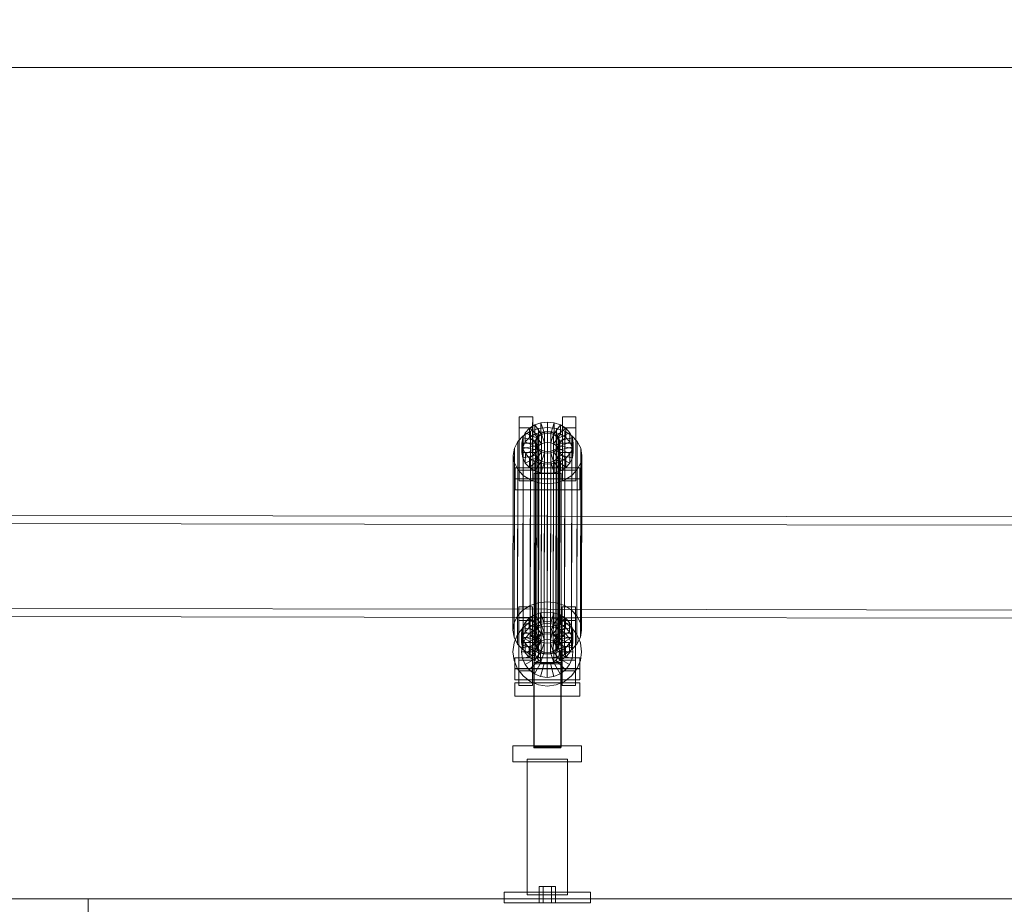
# Model space of a CAD drawing. Header units: millimetres. Extents: x -4738 to 65662, y -68080 to 6847.
# Tile 8 of 256: x 1549 to 2278, y -56019 to -55365. Entities that reach past the tile are written whole.
import ezdxf

# ---------------------------------------------------------------- set-up
doc = ezdxf.new("R2010")
doc.units = ezdxf.units.MM
doc.layers.add('COTAS_P', color=1, linetype='Continuous', lineweight=0)
doc.layers.add('R27_C10_CONJUNTO', color=7, linetype='Continuous', lineweight=0)
doc.dimstyles.new('R19_10', dxfattribs={"dimtxt": 25, "dimasz": 15, "dimexe": 15, "dimexo": 8, "dimgap": 10, "dimtad": 1, "dimtih": 1, "dimtoh": 1, "dimdsep": 46, "dimcen": 0.09, "dimadec": 0, "dimazin": 0, "dimtfac": 1, "dimtdec": 4, "dimtofl": 0, "dimtmove": 0, "dimatfit": 3, "dimfxl": 1, "dimtolj": 1, "dimtzin": 0, "dimarcsym": 0})

# ---------------------------------------------------------------- blocks, each defined once
blk = doc.blocks.new('DIM_R30_61')
at = {"layer": 'COTAS_P'}
for p, q in [((0, -55400), (15, -55395.5)), ((0, -56000), (0, -55400)), ((0, -55400), (10475, -55400)), ((0, -55400), (15, -55404.5)), ((10475, -55400), (10460, -55395.5)), ((10475, -55400), (10460, -55404.5)), ((10475, -56000), (10475, -55400))]:
    blk.add_line(p, q, dxfattribs=at)
blk.add_text('10475 P', height=25, dxfattribs=at).set_placement((5237.5, -55390))

msp = doc.modelspace()

# ---------------------------------------------------------------- linework, layer by layer
at = {"layer": 'R27_C10_CONJUNTO'}
for p, q in [((1919.174, -55666.519), (1919.186, -55658.489)), ((1919.186, -55658.489), (1929.186, -55658.489)), ((1919.186, -55658.489), (1919.216, -55697.808)), ((1929.186, -55658.489), (1929.174, -55666.519)), ((1929.216, -55697.808), (1929.186, -55658.489)), ((1935.27, -55662.87), (1940.188, -55662.339)), ((1940.188, -55662.339), (1940.177, -55669.222)), ((1940.194, -55670.531), (1940.188, -55662.339)), ((1940.188, -55662.339), (1945.106, -55662.87)), ((1951.174, -55666.519), (1951.186, -55658.489)), ((1951.186, -55658.489), (1961.186, -55658.489)), ((1951.186, -55658.489), (1951.216, -55697.808)), ((1961.186, -55658.489), (1961.174, -55666.519)), ((1961.216, -55697.808), (1961.186, -55658.489)), ((1929.174, -55666.519), (1919.174, -55666.519)), ((1919.203, -55705.839), (1919.174, -55666.519)), ((1922.213, -55672.368), (1927.471, -55669.061)), ((1923.739, -55670.121), (1926.756, -55666.898)), ((1926.756, -55666.898), (1926.745, -55673.781)), ((1926.756, -55666.898), (1930.689, -55664.424)), ((1933.831, -55672.69), (1926.756, -55666.898)), ((1927.471, -55669.061), (1927.272, -55798.116)), ((1927.471, -55669.061), (1933.596, -55666.983)), ((1929.174, -55666.519), (1929.203, -55705.839)), ((1930.689, -55664.424), (1930.678, -55671.307)), ((1935.26, -55669.753), (1930.678, -55671.307)), ((1930.689, -55664.424), (1935.27, -55662.87)), ((1935.695, -55671.519), (1930.689, -55664.424)), ((1933.596, -55666.983), (1933.396, -55796.037)), ((1933.596, -55666.983), (1940.169, -55666.274)), ((1935.27, -55662.87), (1935.26, -55669.753)), ((1940.177, -55669.222), (1935.26, -55669.753)), ((1935.26, -55669.753), (1937.854, -55677.665)), ((1937.865, -55670.782), (1935.27, -55662.87)), ((1935.696, -55670.371), (1937.866, -55669.635)), ((1937.866, -55669.635), (1937.635, -55819.338)), ((1937.866, -55669.635), (1940.196, -55669.384)), ((1940.196, -55669.384), (1939.964, -55819.087)), ((1940.169, -55666.274), (1939.97, -55795.329)), ((1940.169, -55666.274), (1946.744, -55666.983)), ((1945.095, -55669.753), (1940.177, -55669.222)), ((1940.177, -55669.222), (1940.183, -55677.414)), ((1940.196, -55669.384), (1942.525, -55669.635)), ((1942.525, -55669.635), (1942.294, -55819.338)), ((1945.095, -55669.753), (1942.513, -55677.665)), ((1942.523, -55670.782), (1945.106, -55662.87)), ((1942.525, -55669.635), (1944.696, -55670.371)), ((1944.695, -55671.519), (1949.689, -55664.424)), ((1945.106, -55662.87), (1945.095, -55669.753)), ((1949.678, -55671.307), (1945.095, -55669.753)), ((1945.106, -55662.87), (1949.689, -55664.424)), ((1946.744, -55666.983), (1946.544, -55796.037)), ((1946.559, -55672.69), (1953.626, -55666.898)), ((1946.744, -55666.983), (1952.871, -55669.061)), ((1949.689, -55664.424), (1949.678, -55671.307)), ((1949.689, -55664.424), (1953.626, -55666.898)), ((1961.174, -55666.519), (1951.174, -55666.519)), ((1951.203, -55705.839), (1951.174, -55666.519)), ((1952.871, -55669.061), (1952.672, -55798.116)), ((1952.871, -55669.061), (1958.134, -55672.368)), ((1953.626, -55666.898), (1953.615, -55673.781)), ((1953.626, -55666.898), (1956.648, -55670.121)), ((1961.174, -55666.519), (1961.203, -55705.839)), ((1915.647, -55681.695), (1918.18, -55676.677)), ((1918.18, -55676.677), (1917.981, -55805.732)), ((1918.18, -55676.677), (1922.213, -55672.368)), ((1921.199, -55677.903), (1921.844, -55673.875)), ((1921.844, -55673.875), (1921.833, -55680.758)), ((1923.728, -55677.004), (1921.833, -55680.758)), ((1921.844, -55673.875), (1923.739, -55670.121)), ((1931.505, -55675.995), (1921.844, -55673.875)), ((1922.213, -55672.368), (1922.014, -55801.423)), ((1923.739, -55670.121), (1923.728, -55677.004)), ((1926.745, -55673.781), (1923.728, -55677.004)), ((1923.728, -55677.004), (1932.392, -55681.1)), ((1932.402, -55674.217), (1923.739, -55670.121)), ((1930.678, -55671.307), (1926.745, -55673.781)), ((1926.745, -55673.781), (1933.821, -55679.573)), ((1930.678, -55671.307), (1935.684, -55678.401)), ((1931.201, -55676.756), (1930.97, -55826.459)), ((1931.505, -55675.995), (1931.199, -55677.903)), ((1931.201, -55676.756), (1931.506, -55674.848)), ((1931.509, -55678.664), (1931.201, -55676.756)), ((1931.506, -55674.848), (1931.275, -55824.551)), ((1931.494, -55682.878), (1931.505, -55675.995)), ((1932.402, -55674.217), (1931.505, -55675.995)), ((1931.506, -55674.848), (1932.404, -55673.07)), ((1932.404, -55673.07), (1932.173, -55822.773)), ((1932.392, -55681.1), (1932.402, -55674.217)), ((1933.831, -55672.69), (1932.402, -55674.217)), ((1932.404, -55673.07), (1933.833, -55671.543)), ((1933.833, -55671.543), (1933.602, -55821.246)), ((1933.821, -55679.573), (1933.831, -55672.69)), ((1935.695, -55671.519), (1933.831, -55672.69)), ((1933.833, -55671.543), (1935.696, -55670.371)), ((1935.696, -55670.371), (1935.465, -55820.075)), ((1935.684, -55678.401), (1935.695, -55671.519)), ((1937.865, -55670.782), (1935.695, -55671.519)), ((1937.854, -55677.665), (1937.865, -55670.782)), ((1940.194, -55670.531), (1937.865, -55670.782)), ((1940.183, -55677.414), (1940.194, -55670.531)), ((1942.523, -55670.782), (1940.194, -55670.531)), ((1942.513, -55677.665), (1942.523, -55670.782)), ((1944.695, -55671.519), (1942.523, -55670.782)), ((1944.696, -55670.371), (1944.465, -55820.075)), ((1949.678, -55671.307), (1944.684, -55678.401)), ((1944.684, -55678.401), (1944.695, -55671.519)), ((1946.559, -55672.69), (1944.695, -55671.519)), ((1944.696, -55670.371), (1946.561, -55671.543)), ((1946.561, -55671.543), (1946.33, -55821.246)), ((1946.549, -55679.573), (1946.559, -55672.69)), ((1953.615, -55673.781), (1946.549, -55679.573)), ((1947.991, -55674.217), (1946.559, -55672.69)), ((1946.561, -55671.543), (1947.993, -55673.07)), ((1947.993, -55673.07), (1947.761, -55822.773)), ((1947.98, -55681.1), (1947.991, -55674.217)), ((1956.637, -55677.004), (1947.98, -55681.1)), ((1947.991, -55674.217), (1956.648, -55670.121)), ((1948.891, -55675.995), (1947.991, -55674.217)), ((1947.993, -55673.07), (1948.893, -55674.848)), ((1948.893, -55674.848), (1948.661, -55824.551)), ((1948.881, -55682.878), (1948.891, -55675.995)), ((1948.891, -55675.995), (1958.549, -55673.875)), ((1949.199, -55677.903), (1948.891, -55675.995)), ((1948.893, -55674.848), (1949.201, -55676.756)), ((1949.201, -55676.756), (1948.896, -55678.664)), ((1948.97, -55826.459), (1949.201, -55676.756)), ((1953.615, -55673.781), (1949.678, -55671.307)), ((1956.637, -55677.004), (1953.615, -55673.781)), ((1956.648, -55670.121), (1956.637, -55677.004)), ((1958.538, -55680.758), (1956.637, -55677.004)), ((1956.648, -55670.121), (1958.549, -55673.875)), ((1958.134, -55672.368), (1957.935, -55801.423)), ((1958.134, -55672.368), (1962.174, -55676.677)), ((1958.549, -55673.875), (1958.538, -55680.758)), ((1958.549, -55673.875), (1959.199, -55677.903)), ((1962.174, -55676.677), (1961.975, -55805.732)), ((1962.174, -55676.677), (1964.716, -55681.695)), ((1914.785, -55687.08), (1915.647, -55681.695)), ((1915.647, -55681.695), (1915.447, -55810.75)), ((1921.199, -55677.903), (1921.189, -55684.786)), ((1921.833, -55680.758), (1921.189, -55684.786)), ((1931.199, -55677.903), (1921.199, -55677.903)), ((1921.85, -55681.931), (1921.199, -55677.903)), ((1921.833, -55680.758), (1931.494, -55682.878)), ((1921.85, -55681.931), (1921.839, -55688.814)), ((1931.507, -55679.811), (1921.85, -55681.931)), ((1923.751, -55685.685), (1921.85, -55681.931)), ((1932.408, -55681.589), (1923.751, -55685.685)), ((1933.839, -55683.116), (1926.773, -55688.909)), ((1935.704, -55684.288), (1930.71, -55691.382)), ((1931.189, -55684.786), (1931.199, -55677.903)), ((1931.189, -55684.786), (1931.494, -55682.878)), ((1931.199, -55677.903), (1931.507, -55679.811)), ((1931.509, -55678.664), (1931.278, -55828.367)), ((1931.494, -55682.878), (1932.392, -55681.1)), ((1931.497, -55686.694), (1931.507, -55679.811)), ((1931.507, -55679.811), (1932.408, -55681.589)), ((1932.41, -55680.442), (1931.509, -55678.664)), ((1932.41, -55680.442), (1932.178, -55830.146)), ((1932.392, -55681.1), (1933.821, -55679.573)), ((1932.397, -55688.472), (1932.408, -55681.589)), ((1932.408, -55681.589), (1933.839, -55683.116)), ((1933.841, -55681.969), (1932.41, -55680.442)), ((1933.841, -55681.969), (1933.61, -55831.672)), ((1933.821, -55679.573), (1935.684, -55678.401)), ((1933.829, -55689.999), (1933.839, -55683.116)), ((1933.839, -55683.116), (1935.704, -55684.288)), ((1935.706, -55683.141), (1933.841, -55681.969)), ((1935.706, -55683.141), (1935.474, -55832.844)), ((1935.684, -55678.401), (1937.854, -55677.665)), ((1935.694, -55691.171), (1935.704, -55684.288)), ((1935.704, -55684.288), (1937.875, -55685.024)), ((1937.877, -55683.877), (1935.706, -55683.141)), ((1937.877, -55683.877), (1937.646, -55833.581)), ((1937.854, -55677.665), (1940.183, -55677.414)), ((1940.207, -55684.128), (1937.877, -55683.877)), ((1940.207, -55684.128), (1939.975, -55833.832)), ((1940.183, -55677.414), (1942.513, -55677.665)), ((1942.536, -55683.877), (1940.207, -55684.128)), ((1942.536, -55683.877), (1942.304, -55833.581)), ((1942.513, -55677.665), (1944.684, -55678.401)), ((1942.534, -55685.024), (1944.704, -55684.288)), ((1944.706, -55683.141), (1942.536, -55683.877)), ((1944.706, -55683.141), (1944.474, -55832.844)), ((1944.684, -55678.401), (1946.549, -55679.573)), ((1944.694, -55691.171), (1944.704, -55684.288)), ((1944.704, -55684.288), (1946.567, -55683.116)), ((1944.704, -55684.288), (1949.71, -55691.382)), ((1946.569, -55681.969), (1944.706, -55683.141)), ((1946.569, -55681.969), (1946.338, -55831.672)), ((1946.549, -55679.573), (1947.98, -55681.1)), ((1946.557, -55689.999), (1946.567, -55683.116)), ((1946.567, -55683.116), (1947.996, -55681.589)), ((1946.567, -55683.116), (1953.643, -55688.909)), ((1947.998, -55680.442), (1946.569, -55681.969)), ((1947.998, -55680.442), (1947.767, -55830.146)), ((1947.98, -55681.1), (1948.881, -55682.878)), ((1947.986, -55688.472), (1947.996, -55681.589)), ((1947.996, -55681.589), (1948.894, -55679.811)), ((1947.996, -55681.589), (1956.66, -55685.685)), ((1948.896, -55678.664), (1947.998, -55680.442)), ((1948.896, -55678.664), (1948.664, -55828.367)), ((1958.538, -55680.758), (1948.881, -55682.878)), ((1948.881, -55682.878), (1949.189, -55684.786)), ((1948.883, -55686.694), (1948.894, -55679.811)), ((1948.894, -55679.811), (1949.199, -55677.903)), ((1948.894, -55679.811), (1958.555, -55681.931)), ((1949.199, -55677.903), (1949.189, -55684.786)), ((1959.199, -55677.903), (1949.199, -55677.903)), ((1958.555, -55681.931), (1956.66, -55685.685)), ((1959.189, -55684.786), (1958.538, -55680.758)), ((1958.555, -55681.931), (1958.544, -55688.814)), ((1959.199, -55677.903), (1958.555, -55681.931)), ((1959.189, -55684.786), (1959.199, -55677.903)), ((1964.716, -55681.695), (1964.516, -55810.75)), ((1964.716, -55681.695), (1965.585, -55687.08)), ((1914.785, -55687.08), (1914.586, -55816.135)), ((1915.655, -55692.466), (1914.785, -55687.08)), ((1921.189, -55684.786), (1931.189, -55684.786)), ((1921.189, -55684.786), (1921.839, -55688.814)), ((1921.839, -55688.814), (1931.497, -55686.694)), ((1921.839, -55688.814), (1923.74, -55692.568)), ((1923.751, -55685.685), (1923.74, -55692.568)), ((1923.74, -55692.568), (1932.397, -55688.472)), ((1926.773, -55688.909), (1923.751, -55685.685)), ((1926.773, -55688.909), (1926.762, -55695.791)), ((1926.762, -55695.791), (1933.829, -55689.999)), ((1930.71, -55691.382), (1926.773, -55688.909)), ((1930.699, -55698.265), (1935.694, -55691.171)), ((1930.71, -55691.382), (1930.699, -55698.265)), ((1935.293, -55692.937), (1930.71, -55691.382)), ((1931.497, -55686.694), (1931.189, -55684.786)), ((1932.397, -55688.472), (1931.497, -55686.694)), ((1933.829, -55689.999), (1932.397, -55688.472)), ((1935.694, -55691.171), (1933.829, -55689.999)), ((1935.283, -55699.82), (1937.865, -55691.907)), ((1937.875, -55685.024), (1935.293, -55692.937)), ((1937.865, -55691.907), (1935.694, -55691.171)), ((1937.865, -55691.907), (1937.875, -55685.024)), ((1940.194, -55692.159), (1937.865, -55691.907)), ((1937.875, -55685.024), (1940.205, -55685.276)), ((1940.194, -55692.159), (1940.205, -55685.276)), ((1942.523, -55691.907), (1940.194, -55692.159)), ((1940.205, -55685.276), (1942.534, -55685.024)), ((1940.205, -55685.276), (1940.211, -55693.467)), ((1942.523, -55691.907), (1942.534, -55685.024)), ((1944.694, -55691.171), (1942.523, -55691.907)), ((1945.118, -55699.82), (1942.523, -55691.907)), ((1942.534, -55685.024), (1945.128, -55692.937)), ((1946.557, -55689.999), (1944.694, -55691.171)), ((1949.699, -55698.265), (1944.694, -55691.171)), ((1949.71, -55691.382), (1945.128, -55692.937)), ((1947.986, -55688.472), (1946.557, -55689.999)), ((1953.632, -55695.791), (1946.557, -55689.999)), ((1948.883, -55686.694), (1947.986, -55688.472)), ((1956.649, -55692.568), (1947.986, -55688.472)), ((1949.189, -55684.786), (1948.883, -55686.694)), ((1958.544, -55688.814), (1948.883, -55686.694)), ((1949.189, -55684.786), (1959.189, -55684.786)), ((1949.71, -55691.382), (1949.699, -55698.265)), ((1953.643, -55688.909), (1949.71, -55691.382)), ((1953.643, -55688.909), (1953.632, -55695.791)), ((1956.66, -55685.685), (1953.643, -55688.909)), ((1956.66, -55685.685), (1956.649, -55692.568)), ((1956.649, -55692.568), (1958.544, -55688.814)), ((1958.544, -55688.814), (1959.189, -55684.786)), ((1965.585, -55687.08), (1964.724, -55692.466)), ((1965.386, -55816.135), (1965.585, -55687.08)), ((1915.655, -55692.466), (1915.455, -55821.52)), ((1918.196, -55697.484), (1915.655, -55692.466)), ((1916.202, -55704.2), (1916.215, -55696.17)), ((1916.215, -55696.17), (1964.215, -55696.17)), ((1916.215, -55696.17), (1916.221, -55704.362)), ((1918.196, -55697.484), (1917.996, -55826.538)), ((1922.236, -55701.793), (1918.196, -55697.484)), ((1919.216, -55697.808), (1919.203, -55705.839)), ((1929.216, -55697.808), (1919.216, -55697.808)), ((1923.74, -55692.568), (1926.762, -55695.791)), ((1926.762, -55695.791), (1930.699, -55698.265)), ((1929.203, -55705.839), (1929.216, -55697.808)), ((1930.699, -55698.265), (1935.283, -55699.82)), ((1935.293, -55692.937), (1935.283, -55699.82)), ((1940.211, -55693.467), (1935.293, -55692.937)), ((1940.201, -55700.35), (1940.194, -55692.159)), ((1940.211, -55693.467), (1940.201, -55700.35)), ((1945.128, -55692.937), (1940.211, -55693.467)), ((1945.128, -55692.937), (1945.118, -55699.82)), ((1945.118, -55699.82), (1949.699, -55698.265)), ((1949.699, -55698.265), (1953.632, -55695.791)), ((1951.216, -55697.808), (1951.203, -55705.839)), ((1961.216, -55697.808), (1951.216, -55697.808)), ((1953.632, -55695.791), (1956.649, -55692.568)), ((1962.19, -55697.484), (1958.157, -55701.793)), ((1961.203, -55705.839), (1961.216, -55697.808)), ((1962.19, -55697.484), (1961.99, -55826.538)), ((1964.724, -55692.466), (1962.19, -55697.484)), ((1964.215, -55696.17), (1964.202, -55704.2)), ((1964.221, -55704.362), (1964.215, -55696.17)), ((1964.724, -55692.466), (1964.524, -55821.52)), ((1964.202, -55704.2), (1916.202, -55704.2)), ((1916.208, -55712.392), (1916.202, -55704.2)), ((1916.221, -55704.362), (1916.208, -55712.392)), ((1964.221, -55704.362), (1916.221, -55704.362)), ((1919.203, -55705.839), (1929.203, -55705.839)), ((1922.236, -55701.793), (1922.036, -55830.847)), ((1927.499, -55705.099), (1922.236, -55701.793)), ((1927.499, -55705.099), (1927.299, -55834.154)), ((1933.626, -55707.178), (1927.499, -55705.099)), ((1930.208, -55700.313), (1930.208, -55700.058)), ((1930.208, -55700.058), (1950.208, -55700.058)), ((1930.211, -55902.673), (1930.208, -55700.058)), ((1950.208, -55700.312), (1930.208, -55700.313)), ((1930.211, -55902.928), (1930.208, -55700.313)), ((1935.283, -55699.82), (1940.201, -55700.35)), ((1940.201, -55700.35), (1945.118, -55699.82)), ((1952.899, -55705.099), (1946.774, -55707.178)), ((1950.208, -55700.058), (1950.208, -55700.312)), ((1950.211, -55902.673), (1950.208, -55700.058)), ((1950.208, -55700.312), (1950.211, -55902.927)), ((1951.203, -55705.839), (1961.203, -55705.839)), ((1952.899, -55705.099), (1952.699, -55834.154)), ((1958.157, -55701.793), (1952.899, -55705.099)), ((1958.157, -55701.793), (1957.957, -55830.847)), ((1964.202, -55704.2), (1964.208, -55712.392)), ((1964.208, -55712.392), (1964.221, -55704.362)), ((1916.208, -55712.392), (1964.208, -55712.392)), ((1933.626, -55707.178), (1933.427, -55836.232)), ((1940.201, -55707.887), (1933.626, -55707.178)), ((1940.201, -55707.887), (1940.001, -55836.941)), ((1946.774, -55707.178), (1940.201, -55707.887)), ((1946.774, -55707.178), (1946.575, -55836.232)), ((1940.116, -55731.971), (960.116, -55730.455)), ((1940.009, -55800.8), (1940.116, -55731.971)), ((1940.116, -55731.971), (1940.106, -55737.971)), ((2920.116, -55733.487), (1940.116, -55731.971)), ((960.106, -55736.455), (1940.106, -55737.971)), ((1940.106, -55737.971), (1940, -55806.8)), ((1940.106, -55737.971), (2920.106, -55739.487)), ((960.009, -55799.284), (1940.009, -55800.8)), ((1918.956, -55807.045), (1918.969, -55799.015)), ((1918.969, -55799.015), (1928.969, -55799.015)), ((1918.969, -55799.015), (1918.998, -55838.335)), ((1927.272, -55798.116), (1922.014, -55801.423)), ((1933.396, -55796.037), (1927.272, -55798.116)), ((1928.969, -55799.015), (1928.956, -55807.045)), ((1928.998, -55838.335), (1928.969, -55799.015)), ((1939.97, -55795.329), (1933.396, -55796.037)), ((1946.544, -55796.037), (1939.97, -55795.329)), ((1940.009, -55800.8), (2920.009, -55802.316)), ((1952.672, -55798.116), (1946.544, -55796.037)), ((1950.956, -55807.045), (1950.969, -55799.015)), ((1950.969, -55799.015), (1960.969, -55799.015)), ((1950.969, -55799.015), (1950.998, -55838.335)), ((1957.935, -55801.423), (1952.672, -55798.116)), ((1960.969, -55799.015), (1960.956, -55807.045)), ((1960.998, -55838.335), (1960.969, -55799.015)), ((1940, -55806.8), (960, -55805.284)), ((1917.981, -55805.732), (1915.447, -55810.75)), ((1922.014, -55801.423), (1917.981, -55805.732)), ((1928.956, -55807.045), (1918.956, -55807.045)), ((1918.986, -55846.365), (1918.956, -55807.045)), ((1923.522, -55810.647), (1926.539, -55807.424)), ((1926.539, -55807.424), (1926.528, -55814.307)), ((1926.539, -55807.424), (1930.472, -55804.951)), ((1933.614, -55813.216), (1926.539, -55807.424)), ((1927.3, -55810.203), (1933.426, -55807.666)), ((1928.956, -55807.045), (1928.986, -55846.365)), ((1930.472, -55804.951), (1930.461, -55811.833)), ((1930.472, -55804.951), (1935.053, -55803.396)), ((1935.477, -55812.045), (1930.472, -55804.951)), ((1933.426, -55807.666), (1940, -55806.8)), ((1935.053, -55803.396), (1935.042, -55810.279)), ((1935.053, -55803.396), (1939.97, -55802.865)), ((1937.647, -55811.308), (1935.053, -55803.396)), ((1939.97, -55802.865), (1939.96, -55809.748)), ((1939.976, -55811.057), (1939.97, -55802.865)), ((1939.97, -55802.865), (1944.888, -55803.396)), ((2920, -55808.316), (1940, -55806.8)), ((1940, -55806.8), (1946.574, -55807.666)), ((1942.306, -55811.308), (1944.888, -55803.396)), ((1944.477, -55812.045), (1949.472, -55804.951)), ((1944.888, -55803.396), (1944.878, -55810.279)), ((1944.888, -55803.396), (1949.472, -55804.951)), ((1946.342, -55813.216), (1953.409, -55807.424)), ((1946.574, -55807.666), (1952.7, -55810.203)), ((1949.472, -55804.951), (1949.461, -55811.833)), ((1949.472, -55804.951), (1953.409, -55807.424)), ((1960.956, -55807.045), (1950.956, -55807.045)), ((1950.986, -55846.365), (1950.956, -55807.045)), ((1953.409, -55807.424), (1953.398, -55814.307)), ((1953.409, -55807.424), (1956.431, -55810.647)), ((1961.975, -55805.732), (1957.935, -55801.423)), ((1960.956, -55807.045), (1960.986, -55846.365)), ((1964.516, -55810.75), (1961.975, -55805.732)), ((1915.447, -55810.75), (1914.586, -55816.135)), ((1918.003, -55819.5), (1922.039, -55814.24)), ((1919, -55809.2), (1929, -55809.2)), ((1919, -55809.2), (1919, -55857.2)), ((1920.982, -55818.429), (1921.626, -55814.401)), ((1921.626, -55814.401), (1921.616, -55821.284)), ((1921.626, -55814.401), (1923.522, -55810.647)), ((1931.287, -55816.521), (1921.626, -55814.401)), ((1922.039, -55814.24), (1927.3, -55810.203)), ((1923.522, -55810.647), (1923.511, -55817.53)), ((1926.528, -55814.307), (1923.511, -55817.53)), ((1932.185, -55814.743), (1923.522, -55810.647)), ((1930.461, -55811.833), (1926.528, -55814.307)), ((1926.528, -55814.307), (1933.603, -55820.099)), ((1926.565, -55818.765), (1930.5, -55815.746)), ((1929, -55857.2), (1929, -55809.2)), ((1935.042, -55810.279), (1930.461, -55811.833)), ((1930.461, -55811.833), (1935.467, -55818.928)), ((1930.5, -55815.746), (1935.082, -55813.847)), ((1935.5, -55824.406), (1930.5, -55815.746)), ((1932.185, -55814.743), (1931.287, -55816.521)), ((1932.174, -55821.626), (1932.185, -55814.743)), ((1933.614, -55813.216), (1932.185, -55814.743)), ((1933.603, -55820.099), (1933.614, -55813.216)), ((1935.477, -55812.045), (1933.614, -55813.216)), ((1939.96, -55809.748), (1935.042, -55810.279)), ((1935.042, -55810.279), (1937.637, -55818.191)), ((1935.082, -55813.847), (1940, -55813.2)), ((1937.671, -55823.507), (1935.082, -55813.847)), ((1935.467, -55818.928), (1935.477, -55812.045)), ((1937.647, -55811.308), (1935.477, -55812.045)), ((1937.637, -55818.191), (1937.647, -55811.308)), ((1939.976, -55811.057), (1937.647, -55811.308)), ((1944.878, -55810.279), (1939.96, -55809.748)), ((1939.96, -55809.748), (1939.966, -55817.94)), ((1939.966, -55817.94), (1939.976, -55811.057)), ((1942.306, -55811.308), (1939.976, -55811.057)), ((1940, -55823.2), (1940, -55813.2)), ((1940, -55813.2), (1944.918, -55813.847)), ((1944.878, -55810.279), (1942.295, -55818.191)), ((1942.295, -55818.191), (1942.306, -55811.308)), ((1944.477, -55812.045), (1942.306, -55811.308)), ((1942.329, -55823.507), (1944.918, -55813.847)), ((1949.461, -55811.833), (1944.467, -55818.928)), ((1944.467, -55818.928), (1944.477, -55812.045)), ((1946.342, -55813.216), (1944.477, -55812.045)), ((1944.5, -55824.406), (1949.5, -55815.746)), ((1949.461, -55811.833), (1944.878, -55810.279)), ((1944.918, -55813.847), (1949.5, -55815.746)), ((1946.331, -55820.099), (1946.342, -55813.216)), ((1953.398, -55814.307), (1946.331, -55820.099)), ((1947.773, -55814.743), (1946.342, -55813.216)), ((1947.763, -55821.626), (1947.773, -55814.743)), ((1947.773, -55814.743), (1956.431, -55810.647)), ((1948.674, -55816.521), (1947.773, -55814.743)), ((1948.674, -55816.521), (1958.332, -55814.401)), ((1953.398, -55814.307), (1949.461, -55811.833)), ((1949.5, -55815.746), (1953.435, -55818.765)), ((1951, -55809.2), (1961, -55809.2)), ((1951, -55809.2), (1951, -55857.2)), ((1952.7, -55810.203), (1957.961, -55814.24)), ((1956.42, -55817.53), (1953.398, -55814.307)), ((1956.431, -55810.647), (1956.42, -55817.53)), ((1956.431, -55810.647), (1958.332, -55814.401)), ((1957.961, -55814.24), (1961.997, -55819.5)), ((1958.332, -55814.401), (1958.321, -55821.284)), ((1958.332, -55814.401), (1958.982, -55818.429)), ((1961, -55857.2), (1961, -55809.2)), ((1965.386, -55816.135), (1964.516, -55810.75)), ((1914.586, -55816.135), (1915.455, -55821.52)), ((1915.455, -55821.52), (1917.996, -55826.538)), ((1915.465, -55825.626), (1918.003, -55819.5)), ((1920.982, -55818.429), (1920.971, -55825.312)), ((1921.616, -55821.284), (1920.971, -55825.312)), ((1930.982, -55818.429), (1920.982, -55818.429)), ((1921.632, -55822.458), (1920.982, -55818.429)), ((1923.511, -55817.53), (1921.616, -55821.284)), ((1921.616, -55821.284), (1931.277, -55823.404)), ((1921.632, -55822.458), (1921.622, -55829.34)), ((1931.29, -55820.337), (1921.632, -55822.458)), ((1923.533, -55826.211), (1921.632, -55822.458)), ((1921.647, -55827.283), (1923.546, -55822.7)), ((1923.511, -55817.53), (1932.174, -55821.626)), ((1932.191, -55822.115), (1923.533, -55826.211)), ((1923.546, -55822.7), (1926.565, -55818.765)), ((1932.206, -55827.7), (1923.546, -55822.7)), ((1933.636, -55825.836), (1926.565, -55818.765)), ((1930.971, -55825.312), (1930.982, -55818.429)), ((1931.287, -55816.521), (1930.982, -55818.429)), ((1930.982, -55818.429), (1931.29, -55820.337)), ((1932.173, -55822.773), (1931.275, -55824.551)), ((1931.277, -55823.404), (1931.287, -55816.521)), ((1931.277, -55823.404), (1932.174, -55821.626)), ((1931.279, -55827.22), (1931.29, -55820.337)), ((1931.29, -55820.337), (1932.191, -55822.115)), ((1933.602, -55821.246), (1932.173, -55822.773)), ((1932.174, -55821.626), (1933.603, -55820.099)), ((1932.18, -55828.998), (1932.191, -55822.115)), ((1932.191, -55822.115), (1933.622, -55823.642)), ((1935.465, -55820.075), (1933.602, -55821.246)), ((1933.603, -55820.099), (1935.467, -55818.928)), ((1937.635, -55819.338), (1935.465, -55820.075)), ((1935.467, -55818.928), (1937.637, -55818.191)), ((1939.964, -55819.087), (1937.635, -55819.338)), ((1937.637, -55818.191), (1939.966, -55817.94)), ((1942.294, -55819.338), (1939.964, -55819.087)), ((1939.966, -55817.94), (1942.295, -55818.191)), ((1944.465, -55820.075), (1942.294, -55819.338)), ((1942.295, -55818.191), (1944.467, -55818.928)), ((1946.33, -55821.246), (1944.465, -55820.075)), ((1944.467, -55818.928), (1946.331, -55820.099)), ((1947.761, -55822.773), (1946.33, -55821.246)), ((1946.331, -55820.099), (1947.763, -55821.626)), ((1946.35, -55823.642), (1947.779, -55822.115)), ((1946.364, -55825.836), (1953.435, -55818.765)), ((1948.661, -55824.551), (1947.761, -55822.773)), ((1956.42, -55817.53), (1947.763, -55821.626)), ((1947.763, -55821.626), (1948.663, -55823.404)), ((1947.768, -55828.998), (1947.779, -55822.115)), ((1947.779, -55822.115), (1948.677, -55820.337)), ((1947.779, -55822.115), (1956.442, -55826.211)), ((1947.794, -55827.7), (1956.454, -55822.7)), ((1948.663, -55823.404), (1948.674, -55816.521)), ((1958.321, -55821.284), (1948.663, -55823.404)), ((1948.666, -55827.22), (1948.677, -55820.337)), ((1948.982, -55818.429), (1948.674, -55816.521)), ((1948.677, -55820.337), (1948.982, -55818.429)), ((1948.677, -55820.337), (1958.338, -55822.458)), ((1948.982, -55818.429), (1948.971, -55825.312)), ((1958.982, -55818.429), (1948.982, -55818.429)), ((1953.435, -55818.765), (1956.454, -55822.7)), ((1958.321, -55821.284), (1956.42, -55817.53)), ((1958.338, -55822.458), (1956.442, -55826.211)), ((1956.454, -55822.7), (1958.353, -55827.283)), ((1958.971, -55825.312), (1958.321, -55821.284)), ((1958.338, -55822.458), (1958.327, -55829.34)), ((1958.982, -55818.429), (1958.338, -55822.458)), ((1958.971, -55825.312), (1958.982, -55818.429)), ((1961.99, -55826.538), (1964.524, -55821.52)), ((1961.997, -55819.5), (1964.535, -55825.626)), ((1964.524, -55821.52), (1965.386, -55816.135)), ((1914.6, -55832.2), (1915.465, -55825.626)), ((1917.996, -55826.538), (1922.036, -55830.847)), ((1920.971, -55825.312), (1930.971, -55825.312)), ((1920.971, -55825.312), (1921.622, -55829.34)), ((1921, -55832.2), (1921.647, -55827.283)), ((1921.622, -55829.34), (1931.279, -55827.22)), ((1921.622, -55829.34), (1923.523, -55833.094)), ((1931.307, -55829.871), (1921.647, -55827.283)), ((1923.533, -55826.211), (1923.523, -55833.094)), ((1923.523, -55833.094), (1932.18, -55828.998)), ((1926.555, -55829.435), (1923.533, -55826.211)), ((1926.555, -55829.435), (1926.545, -55836.318)), ((1933.622, -55823.642), (1926.555, -55829.435)), ((1930.492, -55831.908), (1926.555, -55829.435)), ((1935.487, -55824.814), (1930.492, -55831.908)), ((1931.275, -55824.551), (1930.97, -55826.459)), ((1930.97, -55826.459), (1931.278, -55828.367)), ((1930.971, -55825.312), (1931.277, -55823.404)), ((1931.279, -55827.22), (1930.971, -55825.312)), ((1931, -55832.2), (1931.307, -55829.871)), ((1931.278, -55828.367), (1932.178, -55830.146)), ((1932.18, -55828.998), (1931.279, -55827.22)), ((1931.307, -55829.871), (1932.206, -55827.7)), ((1932.178, -55830.146), (1933.61, -55831.672)), ((1933.611, -55830.525), (1932.18, -55828.998)), ((1932.206, -55827.7), (1933.636, -55825.836)), ((1933.611, -55830.525), (1933.622, -55823.642)), ((1933.622, -55823.642), (1935.487, -55824.814)), ((1933.636, -55825.836), (1935.5, -55824.406)), ((1937.658, -55825.55), (1935.076, -55833.463)), ((1935.476, -55831.697), (1935.487, -55824.814)), ((1935.487, -55824.814), (1937.658, -55825.55)), ((1935.5, -55824.406), (1937.671, -55823.507)), ((1937.647, -55832.433), (1937.658, -55825.55)), ((1937.658, -55825.55), (1939.988, -55825.802)), ((1937.671, -55823.507), (1940, -55823.2)), ((1939.977, -55832.685), (1939.988, -55825.802)), ((1939.988, -55825.802), (1942.317, -55825.55)), ((1939.988, -55825.802), (1939.994, -55833.993)), ((1940, -55823.2), (1942.329, -55823.507)), ((1942.306, -55832.433), (1942.317, -55825.55)), ((1942.317, -55825.55), (1944.487, -55824.814)), ((1942.317, -55825.55), (1944.911, -55833.463)), ((1942.329, -55823.507), (1944.5, -55824.406)), ((1944.476, -55831.697), (1944.487, -55824.814)), ((1944.487, -55824.814), (1946.35, -55823.642)), ((1944.487, -55824.814), (1949.492, -55831.908)), ((1944.5, -55824.406), (1946.364, -55825.836)), ((1946.338, -55831.672), (1947.767, -55830.146)), ((1946.339, -55830.525), (1946.35, -55823.642)), ((1947.768, -55828.998), (1946.339, -55830.525)), ((1946.35, -55823.642), (1953.425, -55829.435)), ((1946.364, -55825.836), (1947.794, -55827.7)), ((1947.767, -55830.146), (1948.664, -55828.367)), ((1948.666, -55827.22), (1947.768, -55828.998)), ((1956.432, -55833.094), (1947.768, -55828.998)), ((1947.794, -55827.7), (1948.693, -55829.871)), ((1948.97, -55826.459), (1948.661, -55824.551)), ((1948.663, -55823.404), (1948.971, -55825.312)), ((1948.664, -55828.367), (1948.97, -55826.459)), ((1948.971, -55825.312), (1948.666, -55827.22)), ((1958.327, -55829.34), (1948.666, -55827.22)), ((1948.693, -55829.871), (1958.353, -55827.283)), ((1948.693, -55829.871), (1949, -55832.2)), ((1948.971, -55825.312), (1958.971, -55825.312)), ((1953.425, -55829.435), (1949.492, -55831.908)), ((1953.425, -55829.435), (1953.415, -55836.318)), ((1956.442, -55826.211), (1953.425, -55829.435)), ((1956.442, -55826.211), (1956.432, -55833.094)), ((1956.432, -55833.094), (1958.327, -55829.34)), ((1957.957, -55830.847), (1961.99, -55826.538)), ((1958.327, -55829.34), (1958.971, -55825.312)), ((1958.353, -55827.283), (1959, -55832.2)), ((1964.535, -55825.626), (1965.4, -55832.2)), ((1915.465, -55838.774), (1914.6, -55832.2)), ((1915.985, -55844.726), (1915.997, -55836.696)), ((1915.997, -55836.696), (1963.997, -55836.696)), ((1915.997, -55836.696), (1916.003, -55844.888)), ((1931, -55832.2), (1921, -55832.2)), ((1921.647, -55837.118), (1921, -55832.2)), ((1931.307, -55834.529), (1921.647, -55837.118)), ((1923.546, -55841.7), (1921.647, -55837.118)), ((1922.036, -55830.847), (1927.299, -55834.154)), ((1923.523, -55833.094), (1926.545, -55836.318)), ((1932.206, -55836.7), (1923.546, -55841.7)), ((1926.545, -55836.318), (1933.611, -55830.525)), ((1926.545, -55836.318), (1930.482, -55838.791)), ((1927.299, -55834.154), (1933.427, -55836.232)), ((1930.482, -55838.791), (1935.476, -55831.697)), ((1930.492, -55831.908), (1930.482, -55838.791)), ((1935.076, -55833.463), (1930.492, -55831.908)), ((1931.307, -55834.529), (1931, -55832.2)), ((1932.206, -55836.7), (1931.307, -55834.529)), ((1933.636, -55838.564), (1932.206, -55836.7)), ((1933.427, -55836.232), (1940.001, -55836.941)), ((1933.61, -55831.672), (1935.474, -55832.844)), ((1935.476, -55831.697), (1933.611, -55830.525)), ((1935.065, -55840.346), (1937.647, -55832.433)), ((1935.076, -55833.463), (1935.065, -55840.346)), ((1939.994, -55833.993), (1935.076, -55833.463)), ((1935.474, -55832.844), (1937.646, -55833.581)), ((1937.647, -55832.433), (1935.476, -55831.697)), ((1937.646, -55833.581), (1939.975, -55833.832)), ((1939.977, -55832.685), (1937.647, -55832.433)), ((1939.975, -55833.832), (1942.304, -55833.581)), ((1942.306, -55832.433), (1939.977, -55832.685)), ((1939.983, -55840.876), (1939.977, -55832.685)), ((1939.994, -55833.993), (1939.983, -55840.876)), ((1944.911, -55833.463), (1939.994, -55833.993)), ((1940.001, -55836.941), (1946.575, -55836.232)), ((1942.304, -55833.581), (1944.474, -55832.844)), ((1944.476, -55831.697), (1942.306, -55832.433)), ((1944.9, -55840.346), (1942.306, -55832.433)), ((1944.474, -55832.844), (1946.338, -55831.672)), ((1946.339, -55830.525), (1944.476, -55831.697)), ((1949.482, -55838.791), (1944.476, -55831.697)), ((1944.911, -55833.463), (1944.9, -55840.346)), ((1949.492, -55831.908), (1944.911, -55833.463)), ((1953.415, -55836.318), (1946.339, -55830.525)), ((1947.794, -55836.7), (1946.364, -55838.564)), ((1946.575, -55836.232), (1952.699, -55834.154)), ((1948.693, -55834.529), (1947.794, -55836.7)), ((1947.794, -55836.7), (1956.454, -55841.7)), ((1949, -55832.2), (1948.693, -55834.529)), ((1948.693, -55834.529), (1958.353, -55837.118)), ((1959, -55832.2), (1949, -55832.2)), ((1949.492, -55831.908), (1949.482, -55838.791)), ((1949.482, -55838.791), (1953.415, -55836.318)), ((1952.699, -55834.154), (1957.957, -55830.847)), ((1953.415, -55836.318), (1956.432, -55833.094)), ((1958.353, -55837.118), (1956.454, -55841.7)), ((1959, -55832.2), (1958.353, -55837.118)), ((1963.997, -55836.696), (1963.985, -55844.726)), ((1964.003, -55844.888), (1963.997, -55836.696)), ((1965.4, -55832.2), (1964.535, -55838.774)), ((1918.003, -55844.9), (1915.465, -55838.774)), ((1963.985, -55844.726), (1915.985, -55844.726)), ((1915.991, -55852.918), (1915.985, -55844.726)), ((1916.003, -55844.888), (1915.991, -55852.918)), ((1964.003, -55844.888), (1916.003, -55844.888)), ((1922.039, -55850.161), (1918.003, -55844.9)), ((1918.998, -55838.335), (1918.986, -55846.365)), ((1928.998, -55838.335), (1918.998, -55838.335)), ((1926.565, -55845.635), (1923.546, -55841.7)), ((1933.636, -55838.564), (1926.565, -55845.635)), ((1928.986, -55846.365), (1928.998, -55838.335)), ((1929.991, -55840.296), (1949.991, -55840.295)), ((1929.991, -55841.127), (1929.991, -55840.296)), ((1929.994, -55902.385), (1929.991, -55840.296)), ((1949.991, -55841.126), (1929.991, -55841.127)), ((1929.994, -55903.216), (1929.991, -55841.127)), ((1930.482, -55838.791), (1935.065, -55840.346)), ((1935.5, -55839.994), (1930.5, -55848.655)), ((1935.5, -55839.994), (1933.636, -55838.564)), ((1935.065, -55840.346), (1939.983, -55840.876)), ((1937.671, -55840.893), (1935.082, -55850.553)), ((1937.671, -55840.893), (1935.5, -55839.994)), ((1940, -55841.2), (1937.671, -55840.893)), ((1939.983, -55840.876), (1944.9, -55840.346)), ((1942.329, -55840.893), (1940, -55841.2)), ((1940, -55841.2), (1940, -55851.2)), ((1944.5, -55839.994), (1942.329, -55840.893)), ((1942.329, -55840.893), (1944.918, -55850.553)), ((1946.364, -55838.564), (1944.5, -55839.994)), ((1944.5, -55839.994), (1949.5, -55848.655)), ((1944.9, -55840.346), (1949.482, -55838.791)), ((1946.364, -55838.564), (1953.435, -55845.635)), ((1949.991, -55840.295), (1949.991, -55841.126)), ((1949.994, -55902.384), (1949.991, -55840.295)), ((1949.991, -55841.126), (1949.994, -55903.215)), ((1950.998, -55838.335), (1950.986, -55846.365)), ((1960.998, -55838.335), (1950.998, -55838.335)), ((1956.454, -55841.7), (1953.435, -55845.635)), ((1961.997, -55844.9), (1957.961, -55850.161)), ((1960.986, -55846.365), (1960.998, -55838.335)), ((1964.535, -55838.774), (1961.997, -55844.9)), ((1963.985, -55844.726), (1963.991, -55852.918)), ((1963.991, -55852.918), (1964.003, -55844.888)), ((1918.986, -55846.365), (1928.986, -55846.365)), ((1927.3, -55854.197), (1922.039, -55850.161)), ((1930.5, -55848.655), (1926.565, -55845.635)), ((1935.082, -55850.553), (1930.5, -55848.655)), ((1940, -55851.2), (1935.082, -55850.553)), ((1944.918, -55850.553), (1940, -55851.2)), ((1949.5, -55848.655), (1944.918, -55850.553)), ((1953.435, -55845.635), (1949.5, -55848.655)), ((1950.986, -55846.365), (1960.986, -55846.365)), ((1957.961, -55850.161), (1952.7, -55854.197)), ((1915.991, -55852.918), (1963.991, -55852.918)), ((1916, -55855.2), (1964, -55855.2)), ((1916, -55855.2), (1916, -55865.2)), ((1919, -55857.2), (1929, -55857.2)), ((1933.426, -55856.735), (1927.3, -55854.197)), ((1950, -55855.2), (1930, -55855.2)), ((1930, -55902.8), (1930, -55855.2)), ((1940, -55857.6), (1933.426, -55856.735)), ((1946.574, -55856.735), (1940, -55857.6)), ((1952.7, -55854.197), (1946.574, -55856.735)), ((1950, -55855.2), (1950, -55902.8)), ((1951, -55857.2), (1961, -55857.2)), ((1964, -55865.2), (1964, -55855.2)), ((1916, -55865.2), (1964, -55865.2)), ((1914.6, -55901.8), (1965.4, -55901.8)), ((1914.6, -55901.8), (1914.6, -55913.8)), ((1949.994, -55902.384), (1929.994, -55902.385)), ((1929.994, -55902.385), (1929.994, -55903.216)), ((1929.994, -55903.216), (1949.994, -55903.215)), ((1950, -55902.8), (1930, -55902.8)), ((1950.211, -55902.673), (1930.211, -55902.673)), ((1930.211, -55902.673), (1930.211, -55902.928)), ((1930.211, -55902.928), (1950.211, -55902.927)), ((1949.994, -55903.215), (1949.994, -55902.384)), ((1950.211, -55902.927), (1950.211, -55902.673)), ((1965.4, -55913.8), (1965.4, -55901.8)), ((1914.6, -55913.8), (1965.4, -55913.8)), ((1925, -55911.8), (1955, -55911.8)), ((1925, -55911.8), (1925, -56012)), ((1955, -56012), (1955, -55911.8)), ((1908, -56010), (1972, -56010)), ((1908, -56010), (1908, -56018)), ((1925, -56012), (1955, -56012)), ((1934, -56006), (1937, -56006)), ((1934, -56006), (1934, -56018)), ((1937, -56006), (1943, -56006)), ((1937, -56018), (1937, -56006)), ((1943, -56006), (1946, -56006)), ((1943, -56018), (1943, -56006)), ((1946, -56018), (1946, -56006)), ((1972, -56018), (1972, -56010)), ((400, -56015), (1600, -56015)), ((1600, -56015), (1600, -56055)), ((1600, -56015), (2800, -56015)), ((1908, -56018), (1972, -56018)), ((1937, -56018), (1934, -56018)), ((1937, -56018), (1943, -56018)), ((1943, -56018), (1946, -56018))]:
    msp.add_line(p, q, dxfattribs=at)

# ---------------------------------------------------------------- dimensions: what is measured, and where the dimension line sits
at = {"layer": 'COTAS_P'}
dim = msp.add_aligned_dim(p1=(0, -56000), p2=(10475, -56000), distance=600, text='<> P', dimstyle='R19_10', dxfattribs=at)
dim.commit()
dim.dimension.update_dxf_attribs({"geometry": 'DIM_R30_61', "text_midpoint": (5237.5, -55400)})

doc.saveas('drawing.dxf')
